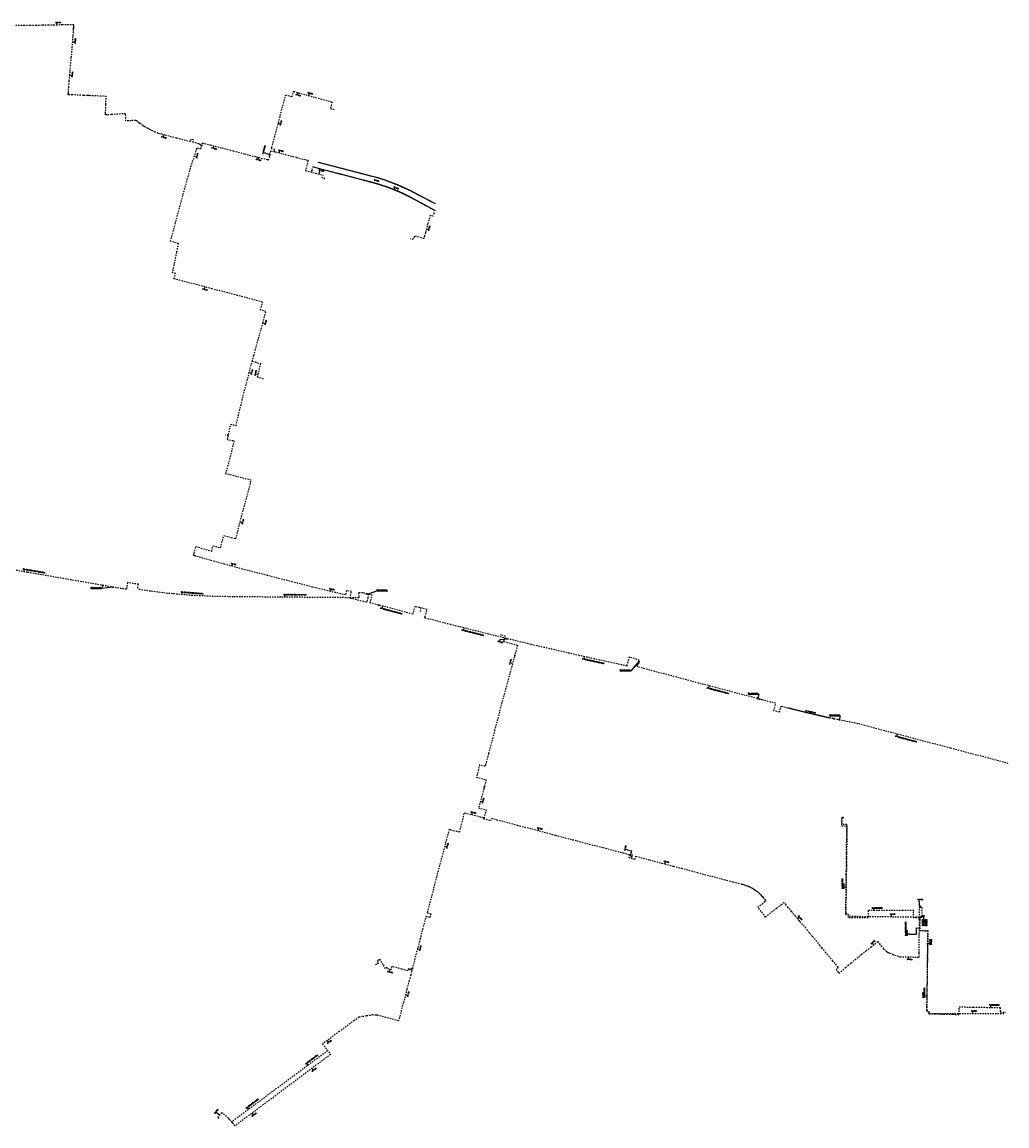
# Model space of a CAD drawing. Header units: millimetres. Extents: x 113593545 to 118192302, y 484533306 to 490462817.
# Tile 9 of 13: x 116088228 to 117075350, y 487154488 to 488260786. Entities that reach past the tile are written whole.
import ezdxf
from ezdxf.enums import TextEntityAlignment as Align

# ---------------------------------------------------------------- set-up
doc = ezdxf.new("R2010")
doc.units = ezdxf.units.MM
doc.header["$LTSCALE"] = 200
doc.linetypes.add('DASHDOT2', pattern=[12.7, 6.35, -3.175, 0, -3.175])
for name, color, linetype in [('WT-C-moftm', 7, 'Continuous'), ('WT-I-diam', 7, 'Continuous'), ('WT-I-info', 7, 'Continuous'), ('WT-I-mantelbuis', 7, 'Continuous'), ('WT-L-mantelbuis', 6, 'Continuous'), ('WT-L-telemetrie', 1, 'DASHDOT2')]:
    doc.layers.add(name, color=color, linetype=linetype)
doc.styles.add('DIN17', font='romans.shx', dxfattribs={"width": 0.9})

# ---------------------------------------------------------------- blocks, each defined once
blk = doc.blocks.new('LR-MOFTM')
at = {"color": 0, "linetype": 'ByBlock'}
for p, q in [((-0.5, -0.5), (0.5, 0.5)), ((0.5, -0.5), (-0.5, 0.5))]:
    blk.add_line(p, q, dxfattribs=at)
blk.add_circle((0, 0), 0.75, dxfattribs=at)
at = {"color": 0, "linetype": 'ByBlock', "lineweight": -2, "style": 'DIN17', "width": 0.9}
blk.add_attdef('*1', text='', height=1.8, dxfattribs=at).set_placement((0, 4), align=Align.MIDDLE)
blk = doc.blocks.new('LR-DIAB1')
at = {"color": 0, "lineweight": -3}
blk.add_line((0, 0), (0, 5), dxfattribs=at)
blk.add_lwpolyline([(0.6, 5), (0, 5), (-0.6, 5)], dxfattribs=at)
at = {"color": 1, "lineweight": -3, "style": 'DIN17', "width": 0.9}
blk.add_attdef('*1', text='', height=1.8, dxfattribs=at).set_placement((-1.6, 5), align=Align.MIDDLE_RIGHT)
blk.add_attdef('*11', text='', height=1.8, dxfattribs=at).set_placement((1.6, 5), align=Align.MIDDLE_LEFT)
blk = doc.blocks.new('LR-DIAO5')
at = {"color": 0, "lineweight": -3}
blk.add_line((0, 0), (0, -5), dxfattribs=at)
at = {"color": 0, "linetype": 'Continuous', "lineweight": -3}
for p, q in [((0, -5), (0, -7.8)), ((0, -7.8), (0, -10.6)), ((0, -10.6), (0, -13.4)), ((0, -13.4), (0, -16.2))]:
    blk.add_line(p, q, dxfattribs=at)
at = {"color": 0, "lineweight": -3}
for points in [[(0.6, -5), (0, -5), (-0.6, -5)], [(0.6, -7.8), (0, -7.8), (-0.6, -7.8)], [(0.6, -10.6), (0, -10.6), (-0.6, -10.6)], [(0.6, -13.4), (0, -13.4), (-0.6, -13.4)], [(0.6, -16.2), (0, -16.2), (-0.6, -16.2)]]:
    blk.add_lwpolyline(points, dxfattribs=at)
at = {"color": 1, "lineweight": -3, "style": 'DIN17', "width": 0.9}
for tag, p in [('*1', (-1.6, -5)), ('*2', (-1.6, -7.8)), ('*3', (-1.6, -10.6)), ('*4', (-1.6, -13.4)), ('*5', (-1.6, -16.2))]:
    blk.add_attdef(tag, text='', height=1.8, dxfattribs=at).set_placement(p, align=Align.MIDDLE_RIGHT)
for tag, p in [('*11', (1.6, -5)), ('*12', (1.6, -7.8)), ('*13', (1.6, -10.6)), ('*14', (1.6, -13.4)), ('*15', (1.6, -16.2))]:
    blk.add_attdef(tag, text='', height=1.8, dxfattribs=at).set_placement(p, align=Align.MIDDLE_LEFT)
blk = doc.blocks.new('LR-DIAB2')
at = {"color": 0, "linetype": 'Continuous', "lineweight": -3}
blk.add_line((0, 5), (0, 7.8), dxfattribs=at)
at = {"color": 0, "lineweight": -3}
blk.add_line((0, 0), (0, 5), dxfattribs=at)
for points in [[(0.6, 7.8), (0, 7.8), (-0.6, 7.8)], [(0.6, 5), (0, 5), (-0.6, 5)]]:
    blk.add_lwpolyline(points, dxfattribs=at)
at = {"color": 1, "lineweight": -3, "style": 'DIN17', "width": 0.9}
for tag, p in [('*1', (-1.6, 7.8)), ('*2', (-1.6, 5))]:
    blk.add_attdef(tag, text='', height=1.8, dxfattribs=at).set_placement(p, align=Align.MIDDLE_RIGHT)
for tag, p in [('*11', (1.6, 7.8)), ('*12', (1.6, 5))]:
    blk.add_attdef(tag, text='', height=1.8, dxfattribs=at).set_placement(p, align=Align.MIDDLE_LEFT)
blk = doc.blocks.new('LR-DIAO2')
at = {"color": 0, "lineweight": -3}
blk.add_line((0, 0), (0, -5), dxfattribs=at)
at = {"color": 0, "linetype": 'Continuous', "lineweight": -3}
blk.add_line((0, -5), (0, -7.8), dxfattribs=at)
at = {"color": 0, "lineweight": -3}
for points in [[(0.6, -5), (0, -5), (-0.6, -5)], [(0.6, -7.8), (0, -7.8), (-0.6, -7.8)]]:
    blk.add_lwpolyline(points, dxfattribs=at)
at = {"color": 1, "lineweight": -3, "style": 'DIN17', "width": 0.9}
for tag, p in [('*1', (-1.6, -5)), ('*2', (-1.6, -7.8))]:
    blk.add_attdef(tag, text='', height=1.8, dxfattribs=at).set_placement(p, align=Align.MIDDLE_RIGHT)
for tag, p in [('*11', (1.6, -5)), ('*12', (1.6, -7.8))]:
    blk.add_attdef(tag, text='', height=1.8, dxfattribs=at).set_placement(p, align=Align.MIDDLE_LEFT)
blk = doc.blocks.new('LR-DIAO1')
at = {"color": 0, "lineweight": -3}
blk.add_line((0, 0), (0, -5), dxfattribs=at)
blk.add_lwpolyline([(0.6, -5), (0, -5), (-0.6, -5)], dxfattribs=at)
at = {"color": 1, "lineweight": -3, "style": 'DIN17', "width": 0.9}
blk.add_attdef('*1', text='', height=1.8, dxfattribs=at).set_placement((-1.6, -5), align=Align.MIDDLE_RIGHT)
blk.add_attdef('*11', text='', height=1.8, dxfattribs=at).set_placement((1.6, -5), align=Align.MIDDLE_LEFT)

msp = doc.modelspace()

# ---------------------------------------------------------------- linework, layer by layer
at = {"layer": 'WT-I-diam'}
for p, q in [((116332286, 488129356), (116335482, 488128540)), ((116335482, 488128540), (116337056, 488129161)), ((116386065, 488108356), (116386487, 488109880)), ((116567198, 487642208), (116572353, 487642148)), ((116572353, 487642148), (116572499, 487642731)), ((116694900, 487431263), (116699121, 487430123)), ((116699121, 487430123), (116697761, 487425086)), ((116697761, 487425086), (116699615, 487424585)), ((116987475, 487378920), (116987397, 487375162)), ((116987397, 487375162), (116988848, 487375132)), ((116988848, 487375132), (116988816, 487373600)), ((116977637, 487346657), (116984688, 487346538)), ((116984688, 487346538), (116984794, 487352864)), ((116984794, 487352864), (116987607, 487352833)), ((116286193, 487165247), (116284268, 487166843))]:
    msp.add_line(p, q, dxfattribs=at)
at = {"layer": 'WT-I-info'}
for p, q in [((116157002, 487693005), (116168003, 487693005)), ((116169143, 487696244), (116168003, 487693005)), ((116179344, 487694478), (116168003, 487693005)), ((116434591, 487687488), (116443826, 487690789)), ((116443826, 487690789), (116454827, 487690789)), ((116706493, 487620053), (116698502, 487610486)), ((116706063, 487618319), (116698502, 487610486)), ((116687501, 487610486), (116698502, 487610486)), ((116815966, 487587184), (116826967, 487587184)), ((116825629, 487582690), (116826967, 487587184)), ((116897523, 487565431), (116908524, 487565431)), ((116907410, 487561367), (116908524, 487565431))]:
    msp.add_line(p, q, dxfattribs=at)
at = {"layer": 'WT-L-mantelbuis'}
for points in [[(116500916, 488072448), (116488242, 488079292), (116482936, 488082157), (116475711, 488085988), (116468940, 488089236), (116463667, 488091571), (116457734, 488093977), (116453238, 488095632), (116448134, 488097336), (116445084, 488098253), (116436902, 488100589), (116430493, 488102293), (116422299, 488104376), (116404728, 488109023), (116381386, 488115091), (116381456, 488115382), (116404804, 488109313), (116422374, 488104666), (116430568, 488102583), (116436982, 488100879), (116445169, 488098541), (116448225, 488097621), (116453337, 488095915), (116457842, 488094257), (116463784, 488091847), (116469066, 488089509), (116475847, 488086256), (116483077, 488082421), (116488384, 488079555), (116501053, 488072713)], [(116502058, 488078839), (116487528, 488086413), (116480430, 488090112), (116477473, 488091614), (116469261, 488095475), (116464334, 488097581), (116459567, 488099474), (116457941, 488100089), (116453472, 488101695), (116450838, 488102587), (116446578, 488103946), (116442074, 488105270), (116437784, 488106428), (116385427, 488119938), (116385502, 488120229), (116437860, 488106718), (116442155, 488105559), (116446665, 488104233), (116450932, 488102872), (116453571, 488101978), (116458044, 488100370), (116459676, 488099754), (116464448, 488097859), (116469384, 488095749), (116477605, 488091884), (116480567, 488090379), (116487667, 488086679), (116502165, 488079106)]]:
    msp.add_lwpolyline(points, close=True, dxfattribs=at)
at = {"layer": 'WT-L-mantelbuis', "lineweight": -3}
msp.add_lwpolyline([(116875790, 487568684), (116897127, 487563778), (116897015, 487563290), (116875674, 487568198), (116854471, 487573439), (116854591, 487573924)], close=True, dxfattribs=at)
at = {"layer": 'WT-L-telemetrie'}
for p, q in [((116090699, 488257277), (116076856, 488257268)), ((116096340, 488257333), (116090699, 488257277)), ((116102552, 488257413), (116096340, 488257333)), ((116108302, 488257528), (116102552, 488257413)), ((116114982, 488257649), (116108302, 488257528)), ((116118182, 488257711), (116114982, 488257649)), ((116120398, 488257754), (116118182, 488257711)), ((116123510, 488257815), (116120398, 488257754)), ((116126186, 488257867), (116123510, 488257815)), ((116128429, 488257908), (116126186, 488257867)), ((116132424, 488257972), (116128429, 488257908)), ((116134808, 488258011), (116132424, 488257972)), ((116139992, 488258025), (116134808, 488258011)), ((116139852, 488253371), (116139888, 488254477)), ((116139888, 488254477), (116139992, 488256058)), ((116139992, 488256058), (116139992, 488258025)), ((116138497, 488234964), (116139411, 488246990)), ((116139411, 488246990), (116139631, 488250007)), ((116139631, 488250007), (116139794, 488252242)), ((116139794, 488252242), (116139833, 488252785)), ((116139833, 488252785), (116139852, 488253371)), ((116137600, 488225262), (116138497, 488234964)), ((116136813, 488216752), (116137600, 488225262)), ((116135966, 488207588), (116136338, 488211614)), ((116136338, 488211614), (116136813, 488216752)), ((116135032, 488195366), (116135479, 488201580)), ((116135479, 488201580), (116135966, 488207588)), ((116134545, 488187977), (116134662, 488190231)), ((116138495, 488187804), (116134545, 488187977)), ((116134662, 488190231), (116134824, 488192480)), ((116134824, 488192480), (116135032, 488195366)), ((116144593, 488187557), (116138495, 488187804)), ((116149630, 488187343), (116144593, 488187557)), ((116153922, 488187212), (116149630, 488187343)), ((116154216, 488187298), (116153922, 488187212)), ((116154566, 488187360), (116154216, 488187298)), ((116154902, 488187289), (116154566, 488187360)), ((116155204, 488187122), (116154902, 488187289)), ((116157147, 488186975), (116155204, 488187122)), ((116162402, 488186779), (116157147, 488186975)), ((116172499, 488186243), (116162402, 488186779)), ((116171913, 488169094), (116172201, 488178094)), ((116172201, 488178094), (116172499, 488186243)), ((116171930, 488167720), (116171913, 488169094)), ((116173180, 488167737), (116171930, 488167720)), ((116177677, 488168057), (116173180, 488167737)), ((116191944, 488168992), (116177677, 488168057)), ((116192072, 488166826), (116191944, 488168992)), ((116192290, 488161646), (116192072, 488166826)), ((116194867, 488161766), (116192290, 488161646)), ((116197617, 488161965), (116194867, 488161766)), ((116202120, 488162311), (116197617, 488161965)), ((116202941, 488161778), (116202120, 488162311)), ((116203766, 488161132), (116202941, 488161778)), ((116205402, 488159834), (116203766, 488161132)), ((116206432, 488159068), (116205402, 488159834)), ((116207428, 488158382), (116206432, 488159068)), ((116209356, 488157108), (116207428, 488158382)), ((116210736, 488156236), (116209356, 488157108)), ((116211848, 488155568), (116210736, 488156236)), ((116214515, 488154085), (116211848, 488155568)), ((116215041, 488153810), (116214515, 488154085)), ((116215847, 488153388), (116215041, 488153810)), ((116217410, 488152536), (116215847, 488153388)), ((116221501, 488150591), (116217410, 488152536)), ((116224792, 488149234), (116221501, 488150591)), ((116226013, 488148901), (116224792, 488149234)), ((116228275, 488148282), (116226013, 488148901)), ((116231920, 488147307), (116228275, 488148282)), ((116242932, 488144513), (116231920, 488147307)), ((116256907, 488140949), (116242932, 488144513)), ((116257521, 488143404), (116256907, 488140949)), ((116259941, 488142785), (116257521, 488143404)), ((116259326, 488140330), (116259941, 488142785)), ((116265536, 488138776), (116259326, 488140330)), ((116265536, 488138776), (116266077, 488138610)), ((116266077, 488138610), (116266219, 488138554)), ((116266219, 488138554), (116266532, 488138377)), ((116266532, 488138377), (116266841, 488138102)), ((116266841, 488138102), (116267112, 488137723)), ((116267112, 488137723), (116267361, 488137485)), ((116267361, 488137485), (116267605, 488137331)), ((116267605, 488137331), (116267868, 488137224)), ((116267868, 488137224), (116268262, 488137102)), ((116271187, 488139186), (116277036, 488137654)), ((116277036, 488137654), (116279404, 488137033)), ((116279404, 488137033), (116288711, 488134639)), ((116288711, 488134639), (116299973, 488131691)), ((116337643, 488131368), (116337753, 488131829)), ((116337753, 488131829), (116340849, 488131030)), ((116338325, 488134033), (116338654, 488135325)), ((116341418, 488133235), (116338325, 488134033)), ((116340849, 488131030), (116341418, 488133235)), ((116299973, 488131691), (116311366, 488128744)), ((116311366, 488128744), (116322996, 488125793)), ((116322996, 488125793), (116334237, 488122921)), ((116334237, 488122921), (116335347, 488122651)), ((116335347, 488122651), (116336058, 488125381)), ((116336058, 488125381), (116336660, 488127670)), ((116336660, 488127670), (116337643, 488131368)), ((116340849, 488131030), (116342197, 488130683)), ((116342197, 488130683), (116351992, 488128167)), ((116351992, 488128167), (116363298, 488125194)), ((116363298, 488125194), (116375028, 488122065)), ((116375028, 488122065), (116372292, 488112166)), ((116372292, 488112166), (116382281, 488109405)), ((116378368, 488110487), (116379882, 488115962)), ((116379882, 488115962), (116380673, 488115743)), ((116380673, 488115743), (116381421, 488115236)), ((116381421, 488115236), (116404766, 488109168)), ((116382281, 488109405), (116389848, 488107307)), ((116389079, 488104524), (116389848, 488107307)), ((116391524, 488103849), (116389079, 488104524)), ((116391381, 488103331), (116391524, 488103849)), ((116404766, 488109168), (116422337, 488104521)), ((116422337, 488104521), (116430531, 488102438)), ((116430531, 488102438), (116436942, 488100734)), ((116436942, 488100734), (116445127, 488098397)), ((116445127, 488098397), (116448179, 488097478)), ((116448179, 488097478), (116453287, 488095773)), ((116453287, 488095773), (116457788, 488094117)), ((116457788, 488094117), (116463726, 488091709)), ((116463726, 488091709), (116469003, 488089373)), ((116469003, 488089373), (116475779, 488086122)), ((116475779, 488086122), (116483007, 488082289)), ((116483007, 488082289), (116488313, 488079423)), ((116488313, 488079423), (116500483, 488072852)), ((116497151, 488067025), (116495861, 488062397)), ((116500030, 488066222), (116497151, 488067025)), ((116500824, 488069003), (116500030, 488066222)), ((116500483, 488072852), (116501796, 488072366)), ((116501796, 488072366), (116500824, 488069003)), ((116494111, 488056029), (116492503, 488049768)), ((116494649, 488058050), (116494111, 488056029)), ((116495861, 488062397), (116494649, 488058050)), ((116480285, 488042947), (116477441, 488043705)), ((116481087, 488045866), (116480285, 488042947)), ((116481222, 488046375), (116481087, 488045866)), ((116490983, 488043845), (116481222, 488046375)), ((116491670, 488046522), (116490983, 488043845)), ((116492503, 488049768), (116491670, 488046522)), ((116321894, 487920110), (116327325, 487918613)), ((116327325, 487918613), (116323809, 487905243)), ((116323809, 487905243), (116330425, 487903218)), ((116572540, 487645254), (116567329, 487646615)), ((116571174, 487640018), (116572540, 487645254)), ((116571174, 487640018), (116584730, 487636220)), ((116574720, 487642174), (116571920, 487642877)), ((116584730, 487636220), (116581673, 487625000)), ((116581673, 487625000), (116569177, 487578890)), ((116569177, 487578890), (116561901, 487551193)), ((116561901, 487551193), (116555680, 487527429)), ((116555680, 487527429), (116552755, 487516460)), ((116546785, 487516296), (116545586, 487511538)), ((116552317, 487514893), (116546785, 487516296)), ((116552755, 487516460), (116552317, 487514893)), ((116545586, 487511538), (116543663, 487503973)), ((116543663, 487503973), (116553377, 487501340)), ((116553377, 487501340), (116550916, 487492182)), ((116550916, 487492182), (116545740, 487473290)), ((116526689, 487449108), (116531659, 487468286)), ((116531659, 487468286), (116547380, 487464372)), ((116545740, 487473290), (116553272, 487471232)), ((116553272, 487471232), (116550872, 487462420)), ((116547380, 487464372), (116551144, 487463416)), ((116550872, 487462420), (116558128, 487460516)), ((116558128, 487460516), (116558763, 487462805)), ((116558763, 487462805), (116563874, 487461412)), ((116563874, 487461412), (116584500, 487455998)), ((116909771, 487456542), (116909937, 487463890)), ((116909983, 487463234), (116909870, 487455403)), ((116909937, 487463890), (116912234, 487463849)), ((116911756, 487463215), (116909983, 487463234)), ((116516384, 487451713), (116512592, 487437442)), ((116518013, 487451280), (116516384, 487451713)), ((116518013, 487451280), (116526689, 487449108)), ((116584500, 487455998), (116622876, 487445898)), ((116622876, 487445898), (116644457, 487440226)), ((116914922, 487456517), (116909771, 487456542)), ((116909870, 487455403), (116914983, 487455334)), ((116914983, 487455334), (116913871, 487367948)), ((116914777, 487442729), (116914922, 487456517)), ((116512592, 487437442), (116503701, 487403985)), ((116644457, 487440226), (116670518, 487433377)), ((116914598, 487427955), (116914777, 487442729)), ((116670518, 487433377), (116690587, 487428120)), ((116690587, 487428120), (116697040, 487426437)), ((116697040, 487426437), (116696257, 487423505)), ((116699115, 487422733), (116700129, 487426488)), ((116702759, 487421749), (116703560, 487424716)), ((116703560, 487424716), (116705915, 487424080)), ((116705915, 487424080), (116716967, 487421191)), ((116914334, 487406607), (116914598, 487427955)), ((116696257, 487423505), (116702759, 487421749)), ((116716967, 487421191), (116729625, 487417870)), ((116729625, 487417870), (116741251, 487414791)), ((116741251, 487414791), (116749298, 487412665)), ((116503701, 487403985), (116494182, 487368161)), ((116749298, 487412665), (116759208, 487410044)), ((116759208, 487410044), (116764971, 487408528)), ((116764971, 487408528), (116779431, 487404699)), ((116779431, 487404699), (116791923, 487401394)), ((116914168, 487392509), (116914334, 487406607)), ((116791923, 487401394), (116801106, 487399004)), ((116801106, 487399004), (116803214, 487398467)), ((116803214, 487398467), (116806028, 487397738)), ((116806028, 487397738), (116808506, 487397109)), ((116808506, 487397109), (116809328, 487396913)), ((116809328, 487396913), (116810337, 487396639)), ((116810337, 487396639), (116811372, 487396354)), ((116811372, 487396354), (116812099, 487396141)), ((116812099, 487396141), (116812910, 487395888)), ((116812910, 487395888), (116813808, 487395605)), ((116813808, 487395605), (116814923, 487395194)), ((116814923, 487395194), (116815582, 487394945)), ((116815582, 487394945), (116816483, 487394588)), ((116816483, 487394588), (116817182, 487394296)), ((116817182, 487394296), (116818039, 487393893)), ((116818039, 487393893), (116818667, 487393577)), ((116818667, 487393577), (116819648, 487393048)), ((116819648, 487393048), (116820586, 487392498)), ((116820586, 487392498), (116821310, 487392043)), ((116821310, 487392043), (116822360, 487391380)), ((116822360, 487391380), (116823148, 487390851)), ((116823148, 487390851), (116824109, 487390161)), ((116914079, 487382793), (116914168, 487392509)), ((116824109, 487390161), (116824597, 487389790)), ((116824597, 487389790), (116825185, 487389325)), ((116825185, 487389325), (116825598, 487388985)), ((116825598, 487388985), (116826072, 487388581)), ((116826072, 487388581), (116826620, 487388095)), ((116826620, 487388095), (116827438, 487387326)), ((116827438, 487387326), (116828084, 487386682)), ((116828084, 487386682), (116828740, 487385991)), ((116828740, 487385991), (116829437, 487385211)), ((116829437, 487385211), (116830234, 487384254)), ((116830234, 487384254), (116830993, 487383326)), ((116830993, 487383326), (116832207, 487381844)), ((116832207, 487381844), (116833303, 487380505)), ((116833706, 487380025), (116832970, 487379432)), ((116833303, 487380505), (116833706, 487380025)), ((116913944, 487373031), (116914079, 487382793)), ((116825771, 487373589), (116829881, 487376897)), ((116829078, 487369353), (116825771, 487373589)), ((116833483, 487363742), (116829078, 487369353)), ((116829881, 487376897), (116832970, 487379432)), ((116844508, 487372527), (116838423, 487367711)), ((116849337, 487376342), (116844508, 487372527)), ((116851939, 487378372), (116849337, 487376342)), ((116853485, 487376574), (116851939, 487378372)), ((116856175, 487373374), (116853485, 487376574)), ((116859581, 487369321), (116856175, 487373374)), ((116863523, 487364594), (116859581, 487369321)), ((116913864, 487366056), (116913944, 487373031)), ((116936310, 487370389), (116936220, 487362986)), ((116970912, 487370243), (116936310, 487370389)), ((116981898, 487370266), (116970912, 487370243)), ((116981784, 487363127), (116981898, 487370266)), ((116987719, 487363033), (116987900, 487374498)), ((116987886, 487373620), (116990162, 487373573)), ((116990162, 487373573), (116990026, 487365562)), ((116492560, 487362559), (116487185, 487341986)), ((116493106, 487364437), (116492560, 487362559)), ((116496948, 487363321), (116493106, 487364437)), ((116494182, 487368161), (116498039, 487367077)), ((116498039, 487367077), (116496948, 487363321)), ((116838423, 487367711), (116833483, 487363742)), ((116867055, 487360406), (116863523, 487364594)), ((116867879, 487359417), (116867055, 487360406)), ((116867879, 487359417), (116874897, 487351070)), ((116916702, 487365976), (116913864, 487366056)), ((116913871, 487367948), (116917441, 487364641)), ((116916641, 487363209), (116916702, 487365976)), ((116936220, 487362986), (116916641, 487363209)), ((116917441, 487364641), (116992583, 487363875)), ((116987719, 487363033), (116981784, 487363127)), ((116987579, 487350233), (116987708, 487362040)), ((116987708, 487362040), (116987719, 487363033)), ((116987708, 487362040), (116987785, 487362146)), ((116987719, 487363033), (116988690, 487363926)), ((116987785, 487362146), (116987996, 487362434)), ((116987996, 487362434), (116988539, 487363112)), ((116988216, 487363420), (116987997, 487350403)), ((116992560, 487363436), (116988216, 487363420)), ((116988539, 487363112), (116989065, 487363643)), ((116988690, 487363926), (116989179, 487364358)), ((116989065, 487363643), (116989507, 487363995)), ((116989179, 487364358), (116989410, 487364538)), ((116989410, 487364538), (116989658, 487364694)), ((116989507, 487363995), (116989940, 487364272)), ((116989658, 487364694), (116989938, 487364827)), ((116989938, 487364827), (116990305, 487364953)), ((116989940, 487364272), (116990377, 487364488)), ((116990026, 487365562), (116992610, 487365505)), ((116990305, 487364953), (116990800, 487365073)), ((116990377, 487364488), (116990889, 487364660)), ((116990800, 487365073), (116991371, 487365176)), ((116990889, 487364660), (116991355, 487364757)), ((116991355, 487364757), (116991961, 487364835)), ((116991371, 487365176), (116991912, 487365247)), ((116991912, 487365247), (116992420, 487365292)), ((116991961, 487364835), (116992385, 487364873)), ((116992385, 487364873), (116992599, 487364890)), ((116992420, 487365292), (116992605, 487365307)), ((116874897, 487351070), (116877964, 487347371)), ((116877964, 487347371), (116880573, 487344213)), ((116987418, 487337854), (116987540, 487347277)), ((116987540, 487347277), (116987579, 487350233)), ((116987579, 487350253), (116995843, 487350122)), ((116987997, 487350403), (116996125, 487350266)), ((116996125, 487350266), (116994780, 487270515)), ((116995843, 487350122), (116995763, 487342781)), ((116487185, 487341986), (116480239, 487315431)), ((116880573, 487344213), (116887538, 487335624)), ((116887538, 487335624), (116889574, 487333239)), ((116939165, 487334002), (116942966, 487336969)), ((116942966, 487336969), (116945830, 487339229)), ((116945830, 487339229), (116947478, 487337042)), ((116947478, 487337042), (116949184, 487334950)), ((116987287, 487327883), (116987418, 487337854)), ((116995665, 487336595), (116995591, 487328512)), ((116995763, 487342781), (116995665, 487336586)), ((116889574, 487333239), (116893303, 487328740)), ((116893303, 487328740), (116898358, 487322775)), ((116926774, 487324125), (116929687, 487326468)), ((116929687, 487326468), (116934164, 487330045)), ((116934164, 487330045), (116939165, 487334002)), ((116949184, 487334950), (116951782, 487332104)), ((116951782, 487332104), (116954360, 487329685)), ((116954360, 487329685), (116955090, 487329046)), ((116955090, 487329046), (116955200, 487328975)), ((116955200, 487328975), (116956454, 487328391)), ((116956454, 487328391), (116958037, 487327677)), ((116958037, 487327677), (116960855, 487326466)), ((116960855, 487326466), (116963027, 487325603)), ((116963027, 487325603), (116965204, 487324815)), ((116965204, 487324815), (116966887, 487324322)), ((116966887, 487324322), (116968152, 487323955)), ((116987239, 487323716), (116987287, 487327883)), ((116995591, 487328512), (116995446, 487314147)), ((116443516, 487316654), (116441391, 487315480)), ((116445345, 487317665), (116443516, 487316654)), ((116445573, 487320453), (116444238, 487319659)), ((116444238, 487319659), (116445345, 487317665)), ((116446987, 487321337), (116445573, 487320453)), ((116450278, 487316067), (116446987, 487321337)), ((116452610, 487312333), (116450278, 487316067)), ((116454214, 487313342), (116452610, 487312333)), ((116455396, 487311509), (116454214, 487313342)), ((116458673, 487314236), (116457858, 487310993)), ((116469001, 487311542), (116458673, 487314236)), ((116480239, 487315431), (116478654, 487309364)), ((116898358, 487322775), (116900568, 487320099)), ((116900568, 487320099), (116903434, 487316630)), ((116903434, 487316630), (116906426, 487312985)), ((116906928, 487307507), (116913655, 487313236)), ((116913655, 487313236), (116916235, 487315440)), ((116916235, 487315440), (116919112, 487317831)), ((116919112, 487317831), (116923231, 487321230)), ((116923231, 487321230), (116926774, 487324125)), ((116968152, 487323955), (116970709, 487323923)), ((116970709, 487323923), (116975719, 487323867)), ((116975719, 487323867), (116983007, 487323768)), ((116983007, 487323768), (116987239, 487323716)), ((116995446, 487314147), (116995260, 487297746)), ((116457858, 487310993), (116455396, 487311509)), ((116474949, 487309990), (116469001, 487311542)), ((116475450, 487311882), (116474949, 487309990)), ((116476210, 487311680), (116475450, 487311882)), ((116477255, 487311402), (116476210, 487311680)), ((116477722, 487305652), (116476313, 487300222)), ((116477255, 487311402), (116477684, 487311503)), ((116477684, 487311503), (116477985, 487311577)), ((116478654, 487309364), (116477722, 487305652)), ((116477985, 487311577), (116478132, 487311627)), ((116478132, 487311627), (116478353, 487311720)), ((116478353, 487311720), (116478639, 487311876)), ((116478639, 487311876), (116478898, 487312066)), ((116478898, 487312066), (116479090, 487312253)), ((116479090, 487312253), (116479197, 487312384)), ((116479197, 487312384), (116479492, 487312570)), ((116906426, 487312985), (116904073, 487311124)), ((116904073, 487311124), (116905705, 487309065)), ((116905705, 487309065), (116906928, 487307507)), ((116474026, 487291584), (116470331, 487277808)), ((116476313, 487300222), (116474026, 487291584)), ((116995260, 487297746), (116995051, 487279524)), ((116470331, 487277808), (116465524, 487259888)), ((116994780, 487270515), (116997462, 487267191)), ((116995051, 487279524), (116994945, 487269404)), ((116994945, 487269404), (116997107, 487269391)), ((116997107, 487269391), (116997087, 487266904)), ((117027305, 487266228), (117027481, 487273794)), ((117027481, 487273794), (117041725, 487273550)), ((117041725, 487273550), (117054926, 487273339)), ((117054926, 487273339), (117068724, 487273111)), ((117068724, 487273111), (117068663, 487268680)), ((116421240, 487260126), (116406077, 487249056)), ((116425765, 487263410), (116421240, 487260126)), ((116429561, 487264049), (116425765, 487263410)), ((116433401, 487264695), (116429561, 487264049)), ((116439842, 487265663), (116433401, 487264695)), ((116443228, 487265489), (116439842, 487265663)), ((116444343, 487265328), (116443228, 487265489)), ((116445276, 487265122), (116444343, 487265328)), ((116452924, 487263229), (116445276, 487265122)), ((116463037, 487260555), (116452924, 487263229)), ((116465524, 487259888), (116463037, 487260555)), ((116997087, 487266904), (117003491, 487266768)), ((116997462, 487267191), (117073428, 487267117)), ((117003491, 487266768), (117012003, 487266582)), ((117012003, 487266582), (117021084, 487266361)), ((117021084, 487266361), (117027305, 487266228)), ((117068663, 487268680), (117073960, 487268631)), ((116406077, 487249056), (116389413, 487236739)), ((116389413, 487236739), (116397399, 487226148)), ((116394386, 487229827), (116298507, 487158627)), ((116397399, 487226148), (116301578, 487154488)), ((116288316, 487167807), (116284563, 487163281)), ((116284563, 487163281), (116285363, 487162617)), ((116285363, 487162617), (116284776, 487161909)), ((116295063, 487162212), (116288316, 487167807)), ((116296069, 487161081), (116295063, 487162212)), ((116298662, 487158167), (116296069, 487161081)), ((116300055, 487156468), (116298662, 487158167)), ((116301578, 487154488), (116300055, 487156468))]:
    msp.add_line(p, q, dxfattribs=at)
at = {"layer": 'WT-L-telemetrie', "lineweight": -3}
for p, q in [((116338654, 488135325), (116352495, 488187773)), ((116352495, 488187773), (116358994, 488186055)), ((116358994, 488186055), (116360419, 488191381)), ((116360419, 488191381), (116399082, 488180628)), ((116399082, 488180628), (116397331, 488174065)), ((116397331, 488174065), (116400926, 488173123)), ((116257477, 488116016), (116263402, 488133730)), ((116263402, 488133730), (116263655, 488134696)), ((116263655, 488134696), (116267367, 488133715)), ((116267367, 488133715), (116268967, 488139768)), ((116268967, 488139768), (116271187, 488139186)), ((116254672, 488105763), (116257335, 488115502)), ((116257335, 488115502), (116257477, 488116016)), ((116247154, 488078268), (116254672, 488105763)), ((116241767, 488058565), (116247154, 488078268)), ((116236996, 488041118), (116241767, 488058565)), ((116245093, 488039005), (116236996, 488041118)), ((116243341, 488030428), (116245093, 488039005)), ((116239569, 488011457), (116243341, 488030428)), ((116239096, 488009653), (116239569, 488011457)), ((116242004, 488008917), (116239096, 488009653)), ((116240500, 488003548), (116242004, 488008917)), ((116278755, 487993400), (116240500, 488003548)), ((116304140, 487986834), (116278755, 487993400)), ((116329193, 487980213), (116304140, 487986834)), ((116327096, 487972311), (116329193, 487980213)), ((116332680, 487970835), (116327096, 487972311)), ((116329703, 487959424), (116332680, 487970835)), ((116325298, 487943670), (116329703, 487959424)), ((116320557, 487926716), (116325298, 487943670)), ((116318173, 487918202), (116320557, 487926716)), ((116307390, 487876607), (116318173, 487918202)), ((116318939, 487920937), (116321894, 487920110)), ((116302705, 487856364), (116307390, 487876607)), ((116295180, 487847562), (116297426, 487857651)), ((116297426, 487857651), (116302705, 487856364)), ((116294918, 487846310), (116291990, 487846924)), ((116294448, 487844070), (116295180, 487847562)), ((116292537, 487808014), (116301043, 487840592)), ((116294046, 487842087), (116294448, 487844070)), ((116299743, 487840933), (116294046, 487842087)), ((116301043, 487840592), (116299743, 487840933)), ((116317906, 487801591), (116292537, 487808014)), ((116302382, 487742981), (116317906, 487801591)), ((116287193, 487733978), (116290504, 487746153)), ((116290504, 487746153), (116302382, 487742981)), ((116260016, 487726189), (116262643, 487735058)), ((116262643, 487735058), (116278294, 487730683)), ((116278294, 487730683), (116279598, 487735902)), ((116279598, 487735902), (116287193, 487733978)), ((116093656, 487709310), (115979124, 487728749)), ((116261922, 487725686), (116260016, 487726189)), ((116264748, 487724857), (116261922, 487725686)), ((116276669, 487721402), (116264748, 487724857)), ((116291147, 487717487), (116276669, 487721402)), ((116311812, 487711978), (116291147, 487717487)), ((116334384, 487706064), (116311812, 487711978)), ((116185286, 487693450), (116093656, 487709310)), ((116359043, 487699728), (116334384, 487706064)), ((116192819, 487692316), (116185286, 487693450)), ((116193828, 487699020), (116192819, 487692316)), ((116204782, 487697372), (116193828, 487699020)), ((116204206, 487693545), (116204782, 487697372)), ((116206090, 487691994), (116204206, 487693545)), ((116216939, 487690374), (116206090, 487691994)), ((116234234, 487688235), (116216939, 487690374)), ((116379466, 487694578), (116359043, 487699728)), ((116397328, 487690147), (116379466, 487694578)), ((116412514, 487686671), (116397328, 487690147)), ((116413388, 487691072), (116412514, 487686671)), ((116418317, 487690055), (116413388, 487691072)), ((116416858, 487683312), (116418317, 487690055)), ((116259124, 487686141), (116234234, 487688235)), ((116279767, 487685183), (116259124, 487686141)), ((116300044, 487684814), (116279767, 487685183)), ((116347667, 487684439), (116300044, 487684814)), ((116425670, 487683793), (116347667, 487684439)), ((116430724, 487679952), (116416858, 487683312)), ((116429660, 487688820), (116425568, 487688735)), ((116425568, 487688735), (116425670, 487683793)), ((116439116, 487686312), (116429660, 487688820)), ((116433642, 487679187), (116430724, 487679952)), ((116434836, 487683740), (116433642, 487679187)), ((116435728, 487687210), (116434836, 487683740)), ((116437111, 487678751), (116439116, 487686312)), ((116479822, 487667424), (116437111, 487678751)), ((116481813, 487675169), (116479822, 487667424)), ((116494132, 487672002), (116481813, 487675169)), ((116487985, 487673582), (116487104, 487670156)), ((116492314, 487664931), (116494132, 487672002)), ((116491594, 487663577), (116492314, 487664931)), ((116517928, 487656921), (116491594, 487663577)), ((116555731, 487647422), (116517928, 487656921)), ((116598282, 487637030), (116555731, 487647422)), ((116646817, 487625883), (116598282, 487637030)), ((116694507, 487615401), (116646817, 487625883)), ((116696569, 487624441), (116694443, 487616545)), ((116706831, 487621321), (116696569, 487624441)), ((116694443, 487616545), (116694507, 487615401)), ((116705072, 487614607), (116706831, 487621321)), ((116766493, 487598306), (116705072, 487614607)), ((116830177, 487581489), (116766493, 487598306)), ((116843558, 487578108), (116830177, 487581489)), ((116841670, 487570635), (116843558, 487578108)), ((116847108, 487569261), (116841670, 487570635)), ((116848596, 487575148), (116847108, 487569261)), ((116875723, 487568443), (116848596, 487575148)), ((116894956, 487563970), (116875723, 487568443)), ((116926062, 487557559), (116894956, 487563970)), ((117018795, 487533044), (116926062, 487557559)), ((117076740, 487517846), (117018795, 487533044))]:
    msp.add_line(p, q, dxfattribs=at)

# ---------------------------------------------------------------- block references
at = {"layer": 'WT-C-moftm', "linetype": 'Continuous'}
for p, xscale, yscale, zscale, rotation in [((116139910, 488254803), 499.9999999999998, 499.9999999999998, 499.9999999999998, 356.2547999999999), ((116134592, 488188880), 500.0000000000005, 500.0000000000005, 500.0000000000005, 267.0322), ((116154566, 488187360), 500.0000000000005, 500.0000000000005, 500.0000000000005, 190.0795999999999), ((116268262, 488137102), 500.0000000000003, 500.0000000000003, 500.0000000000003, 162.6914), ((116336660, 488127670), 499.9999999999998, 499.9999999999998, 499.9999999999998, 255.1049), ((116378671, 488111582), 500.0000000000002, 500.0000000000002, 500.0000000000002, 254.5467), ((116581985, 487626146), 499.9999999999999, 499.9999999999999, 499.9999999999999, 344.755), ((116551487, 487494274), 500.0000000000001, 500.0000000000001, 500.0000000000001, 254.961), ((116551144, 487463416), 500, 500, 500, 166.0192), ((116987698, 487361314), 499.9999999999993, 499.9999999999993, 499.9999999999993, 359.3733), ((116987719, 487363033), 500, 500, 500, 359.0918), ((116995670, 487336938), 500.0000000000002, 500.0000000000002, 500.0000000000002, 359.0918000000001), ((116889906, 487332838), 499.9999999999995, 499.9999999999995, 499.9999999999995, 219.6516), ((116477255, 487311402), 500, 500, 500, 345.1187), ((116479492, 487312570), 500, 500, 500, 255.359), ((116298659, 487158171), 500.0000000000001, 500.0000000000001, 500.0000000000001, 131.66)]:
    msp.add_blockref('LR-MOFTM', p, dxfattribs=dict(at, xscale=xscale, yscale=yscale, zscale=zscale, rotation=rotation))
at = {"layer": 'WT-C-moftm', "linetype": 'Continuous', "lineweight": -3}
for p, xscale, yscale, zscale, rotation in [((116169143, 487696244), 500.0000000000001, 500.0000000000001, 500.0000000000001, 350.1796), ((116179344, 487694478), 500.0000000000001, 500.0000000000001, 500.0000000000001, 350.1796), ((116425662, 487684202), 499.9999999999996, 499.9999999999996, 499.9999999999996, 91.18139999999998), ((116433305, 487687853), 499.9999999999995, 499.9999999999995, 499.9999999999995, 345.1467000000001), ((116434622, 487687504), 500, 500, 500, 165.1467), ((116445752, 487676459), 499.9999999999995, 499.9999999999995, 499.9999999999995, 345.1467000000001), ((116706059, 487618373), 499.9999999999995, 499.9999999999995, 499.9999999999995, 255.3187), ((116706271, 487619185), 499.9999999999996, 499.9999999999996, 499.9999999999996, 75.31870000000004), ((116706516, 487620117), 499.9999999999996, 499.9999999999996, 499.9999999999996, 75.31870000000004), ((116825659, 487582682), 500, 500, 500, 345.2076), ((116827584, 487582173), 500, 500, 500, 345.2076), ((116902014, 487562515), 499.9999999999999, 499.9999999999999, 499.9999999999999, 348.3555), ((116907466, 487561392), 499.9999999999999, 499.9999999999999, 499.9999999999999, 348.3555)]:
    msp.add_blockref('LR-MOFTM', p, dxfattribs=dict(at, xscale=xscale, yscale=yscale, zscale=zscale, rotation=rotation))
at = {"layer": 'WT-I-diam'}
for name, p, xscale, yscale, zscale, rotation, values in [('LR-DIAB1', (116123402, 488257813), 499.9999999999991, 499.9999999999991, 499.9999999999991, 0.1573159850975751, {'*1': 'D', '*11': 'N065'}), ('LR-DIAO1', (116138958, 488241030), 500.0000000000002, 500.0000000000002, 500.0000000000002, 85.82462072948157, {'*1': 'D', '*11': 'N065'}), ('LR-DIAO1', (116135956, 488207470), 500.0000000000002, 500.0000000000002, 500.0000000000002, 84.71795913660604, {'*1': 'D', '*11': 'N065'}), ('LR-DIAO1', (116364725, 488190184), 500, 500, 500, 344.4574415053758, {'*1': 'D', '*11': 'N061'}), ('LR-DIAO1', (116280227, 488136822), 499.9999999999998, 499.9999999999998, 499.9999999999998, 345.3339610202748, {'*1': 'D', '*11': 'N065'}), ('LR-DIAB1', (116332286, 488129356), 499.9999999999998, 499.9999999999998, 499.9999999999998, 75.1048851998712, {'*1': 'D', '*11': 'N065/N065'}), ('LR-DIAB1', (116346011, 488129703), 500, 500, 500, 345.2636336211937, {'*1': 'D', '*11': 'N065'}), ('LR-DIAO1', (116261039, 488126666), 499.9999999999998, 499.9999999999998, 499.9999999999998, 74.70742061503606, {'*1': 'D', '*11': 'N061'}), ('LR-DIAO1', (116306870, 487759926), 500, 500, 500, 75.16443369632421, {'*1': 'D', '*11': 'N061'}), ('LR-DIAB1', (116090239, 487709890), 499.9999999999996, 499.9999999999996, 499.9999999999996, 350.1796274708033, {'*1': 'D', '*11': 'N065/N065/N065/HDPE40/HDPE40'}), ('LR-DIAO1', (116776763, 487595594), 500.0000000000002, 500.0000000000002, 500.0000000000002, 345.2075553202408, {'*1': 'D', '*11': 'N065/N065/N065/HDPE40/HDPE40'}), ('LR-DIAO1', (116965378, 487547166), 500, 500, 500, 345.0315157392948, {'*1': 'D', '*11': 'N065/N065/N065/HDPE40/HDPE40'}), ('LR-DIAB1', (116605404, 487450497), 499.9999999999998, 499.9999999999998, 499.9999999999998, 345.2553119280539, {'*1': 'D', '*11': 'N065'}), ('LR-DIAB1', (116694900, 487431263), 499.9999999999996, 499.9999999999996, 499.9999999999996, 74.88575765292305, {'*1': 'D', '*11': 'N065'}), ('LR-DIAB1', (116732437, 487417125), 500, 500, 500, 345.2989509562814, {'*1': 'D', '*11': 'N065'}), ('LR-DIAB2', (116914182, 487393683), 500, 500, 500, 89.32599223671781, {'*1': 'D', '*11': 'BB002/BB002', '*2': 'D', '*12': 'N065'}), ('LR-DIAB1', (116941789, 487370366), 500, 500, 500, 359.7583710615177, {'*1': 'D', '*11': 'BB002/BB002'}), ('LR-DIAB1', (116865463, 487362294), 499.9999999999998, 499.9999999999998, 499.9999999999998, 310.0544920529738, {'*1': 'D', '*11': 'N065'}), ('LR-DIAB2', (116977637, 487346657), 499.9999999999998, 499.9999999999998, 499.9999999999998, 89.37328692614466, {'*1': 'D', '*11': 'N065/BB002/BB002', '*2': 'D', '*12': 'N065'}), ('LR-DIAB1', (116941786, 487336048), 500, 500, 500, 38.61862609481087, {'*1': 'D', '*11': 'N065'}), ('LR-DIAO2', (116995684, 487337754), 499.9999999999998, 499.9999999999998, 499.9999999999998, 89.03334988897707, {'*1': 'D', '*11': 'N065', '*2': 'D', '*12': 'N065'}), ('LR-DIAB1', (117059102, 487273270), 500, 500, 500, 359.0175868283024, {'*1': 'D', '*11': 'BB002/BB002'})]:
    msp.add_blockref(name, p, dxfattribs=dict(at, xscale=xscale, yscale=yscale, zscale=zscale, rotation=rotation)).add_auto_attribs(values)
at = {"layer": 'WT-I-diam', "linetype": 'Continuous'}
for name, p, xscale, yscale, zscale, rotation, values in [('LR-DIAB1', (116375530, 488187178), 500, 500, 500, 344.4574415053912, {'*1': 'D', '*11': 'N061'}), ('LR-DIAO1', (116345022, 488159456), 500, 500, 500, 75.21709479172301, {'*1': 'D', '*11': 'N061'}), ('LR-DIAO1', (116229887, 488147851), 500, 500, 500, 345.0218552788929, {'*1': 'D', '*11': 'N065'}), ('LR-DIAO1', (116324861, 488125317), 500, 500, 500, 345.6666976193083, {'*1': 'D', '*11': 'N065'}), ('LR-DIAB1', (116386487, 488109880), 500, 500, 500, 344.5069067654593, {'*1': 'D', '*11': 'N065'}), ('LR-DIAB1', (116461271, 488092705), 500, 500, 500, 337.9256371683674, {'*1': 'D', '*11': 'N065'}), ('LR-DIAO1', (116493489, 488053607), 500, 500, 500, 75.60116486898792, {'*1': 'D', '*11': 'N065'}), ('LR-DIAO1', (116271417, 487995346), 500, 500, 500, 345.142320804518, {'*1': 'D', '*11': 'N061'}), ('LR-DIAO1', (116329703, 487959424), 500, 500, 500, 74.37692397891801, {'*1': 'D', '*11': 'N061'}), ('LR-DIAO1', (116315976, 487909728), 500, 500, 500, 75.46718995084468, {'*1': 'D', '*11': 'N061'}), ('LR-DIAB1', (116324408, 487907521), 500, 500, 500, 75.26706533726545, {'*1': 'D', '*11': 'N065'}), ('LR-DIAB1', (116298646, 487715488), 500, 500, 500, 345.0713772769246, {'*1': 'D', '*11': 'N061'}), ('LR-DIAB1', (116248799, 487687010), 500, 500, 500, 355.1898856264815, {'*1': 'D', '*11': 'N065/N065/N065/HDPE40/HDPE40'}), ('LR-DIAB1', (116397328, 487690147), 500, 500, 500, 346.0658675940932, {'*1': 'D', '*11': 'N061'}), ('LR-DIAB1', (116351992, 487684403), 500, 500, 500, 359.5251243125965, {'*1': 'D', '*11': 'N065/N065/N065/HDPE40/HDPE40'}), ('LR-DIAO1', (116449514, 487675462), 500, 500, 500, 345.1466751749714, {'*1': 'D', '*11': 'N065/N065/N065/HDPE40/HDPE40'}), ('LR-DIAO1', (116531157, 487653597), 500, 500, 500, 345.8940524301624, {'*1': 'D', '*11': 'N065/N065/N065/HDPE40/HDPE40'}), ('LR-DIAO1', (116567198, 487642208), 500, 500, 500, 345.90867575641, {'*1': 'D', '*11': 'N065'}), ('LR-DIAO1', (116651692, 487624812), 500, 500, 500, 347.6039033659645, {'*1': 'D', '*11': 'N065/N065/N065/HDPE40/HDPE40'}), ('LR-DIAB1', (116579754, 487617920), 500, 500, 500, 74.83738020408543, {'*1': 'D', '*11': 'N065'}), ('LR-DIAO1', (116547598, 487480071), 500, 500, 500, 74.67675470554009, {'*1': 'D', '*11': 'N065'}), ('LR-DIAB1', (116538958, 487466469), 500, 500, 500, 346.0191643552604, {'*1': 'D', '*11': 'N065'}), ('LR-DIAO1', (116511862, 487434693), 500, 500, 500, 75.11866483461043, {'*1': 'D', '*11': 'N065'}), ('LR-DIAB1', (116987475, 487378920), 500, 500, 500, 358.8168404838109, {'*1': 'D', '*11': 'N065'}), ('LR-DIAB1', (116959801, 487364209), 500.0000000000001, 500.0000000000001, 500.0000000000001, 359.4158811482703, {'*1': 'D', '*11': 'N065'}), ('LR-DIAO5', (116991763, 487363433), 500.0000000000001, 500.0000000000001, 500.0000000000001, 0.207963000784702, {'*1': 'D', '*11': 'N065', '*2': 'D', '*12': 'N065', '*3': 'D', '*13': 'N065', '*4': 'D', '*14': 'N065', '*5': 'D', '*15': 'N065'}), ('LR-DIAO1', (116484654, 487332308), 500, 500, 500, 75.34136456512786, {'*1': 'D', '*11': 'N065'}), ('LR-DIAO1', (116976741, 487323853), 500, 500, 500, 359.2232446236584, {'*1': 'D', '*11': 'N065'}), ('LR-DIAO1', (116456627, 487311251), 500, 500, 500, 348.1494730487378, {'*1': 'D', '*11': 'N065'}), ('LR-DIAB2', (116995015, 487284471), 500, 500, 500, 89.03334988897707, {'*1': 'D', '*11': 'N065', '*2': 'D', '*12': 'BB002/BB002'}), ('LR-DIAO1', (116472590, 487286233), 500, 500, 500, 74.98541854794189, {'*1': 'D', '*11': 'N065'}), ('LR-DIAB1', (117041325, 487267148), 500.0000000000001, 500.0000000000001, 500.0000000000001, 359.9439091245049, {'*1': 'D', '*11': 'N065'}), ('LR-DIAO1', (116393993, 487240124), 500, 500, 500, 36.46996794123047, {'*1': 'D', '*11': 'N065'}), ('LR-DIAB1', (116375026, 487215450), 500, 500, 500, 36.5979191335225, {'*1': 'D', '*11': 'N065/HDPE40/HDPE40'}), ('LR-DIAO1', (116378698, 487212163), 500, 500, 500, 36.79101397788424, {'*1': 'D', '*11': 'N065'}), ('LR-DIAB1', (116315516, 487171258), 500, 500, 500, 36.5979191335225, {'*1': 'D', '*11': 'N065/HDPE40/HDPE40'}), ('LR-DIAB1', (116284268, 487166843), 500, 500, 500, 50.33355589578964, {'*1': 'D', '*11': 'N065'}), ('LR-DIAO1', (116318560, 487167188), 500, 500, 500, 36.79101397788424, {'*1': 'D', '*11': 'N065'})]:
    msp.add_blockref(name, p, dxfattribs=dict(at, xscale=xscale, yscale=yscale, zscale=zscale, rotation=rotation)).add_auto_attribs(values)

# ---------------------------------------------------------------- texts
at = {"layer": 'WT-I-info', "style": 'DIN17', "width": 0.9}
for p in [(116157002, 487693431), (116443826, 487691215), (116687501, 487610912), (116815966, 487587610), (116897523, 487565857)]:
    msp.add_text('Glasvezelkoppeling', height=900, dxfattribs=at).set_placement(p)
at = {"layer": 'WT-I-mantelbuis', "style": 'DIN17', "width": 0.9}
msp.add_text('2xPE100', height=900, rotation=344.064641, dxfattribs=at).set_placement((116443433, 488101491), align=Align.CENTER)
at = {"layer": 'WT-L-mantelbuis', "lineweight": -3, "style": 'DIN17', "width": 0.9}
msp.add_text('MB 4X HDPE %%C110', height=900, rotation=346.906465, dxfattribs=at).set_placement((116878331, 487569200), align=Align.CENTER)

doc.saveas('drawing.dxf')
